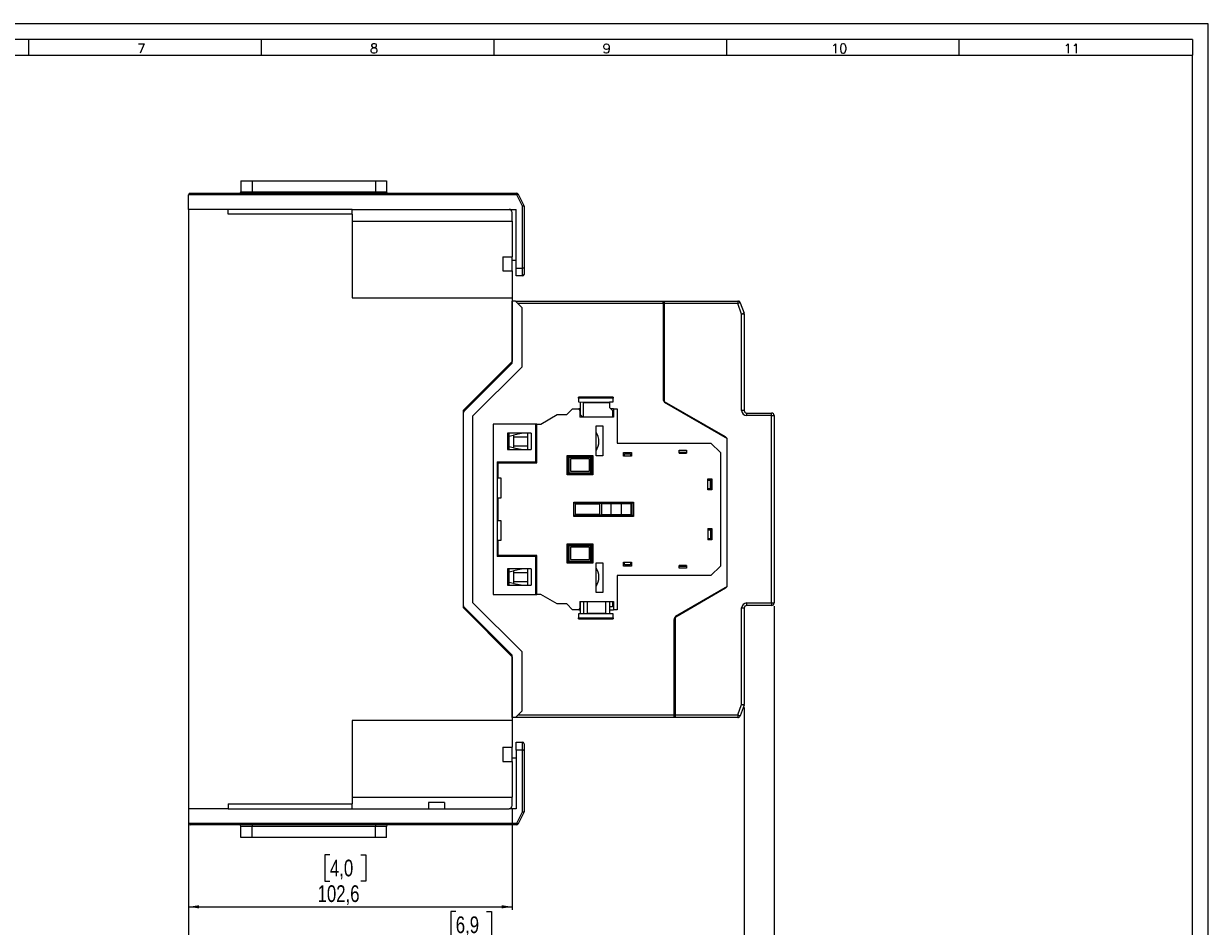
# Model space of a CAD drawing. Header units: millimetres. Extents: x 0 to 841, y 0 to 594.
# Tile 22 of 22: x 466 to 841, y 308 to 594. Entities that reach past the tile are written whole.
import ezdxf

# ---------------------------------------------------------------- set-up
doc = ezdxf.new("R2010")
doc.units = ezdxf.units.MM
doc.layers.add('FORMATO', color=7, linetype='Continuous')
doc.styles.add('SLDTEXTSTYLE0', font='ROMANS')
doc.styles.add('SLDTEXTSTYLE3', font='TXT', dxfattribs={"width": 0.75})
doc.dimstyles.new('SLDDIMSTYLE0', dxfattribs={"dimtxt": 5.291667, "dimasz": 3.302, "dimexe": 0, "dimexo": 0.0625, "dimgap": 1.322917, "dimtad": 1, "dimdec": 1, "dimrnd": 1e-09, "dimzin": 12, "dimdsep": 46, "dimtxsty": 'SLDTEXTSTYLE3', "dimsah": 1, "dimcen": 0.09, "dimadec": 0, "dimazin": 3, "dimtfac": 1, "dimtdec": 1, "dimtofl": 0, "dimtmove": 0, "dimatfit": 3, "dimfxl": 0, "dimfrac": 2, "dimtolj": 1, "dimtzin": 12, "dimarcsym": 0})

# ---------------------------------------------------------------- blocks, each defined once
blk = doc.blocks.new('_D_5')
at = {"color": 7, "linetype": 'Continuous', "lineweight": 0}
for p, q in [((693.94, 377.2), (693.94, 295.03)), ((517.89, 344.13), (517.89, 295.03)), ((602.55, 312.56), (600.94, 312.56)), ((600.94, 312.56), (600.94, 304.15)), ((612.32, 312.56), (613.92, 312.56)), ((613.92, 312.56), (613.92, 304.15)), ((600.94, 304.15), (602.55, 304.15)), ((613.92, 304.15), (612.32, 304.15)), ((517.89, 296.03), (693.94, 296.03))]:
    blk.add_line(p, q, dxfattribs=at)
at = {"color": 7, "linetype": 'Continuous', "lineweight": 18}
for points in [[(517.89, 296.03), (521.19, 295.52), (521.19, 296.53)], [(693.94, 296.03), (690.63, 296.53), (690.63, 295.52)]]:
    blk.add_solid(points, dxfattribs=at)
at = {"color": 7, "linetype": 'Continuous', "lineweight": 18, "char_height": 5.292, "attachment_point": 1, "style": 'SLDTEXTSTYLE3'}
for s, insert in [('6,9', (602.55, 310.98)), ('176,1', (598.64, 302.85))]:
    blk.add_mtext(s, dxfattribs=dict(at, insert=insert))
blk = doc.blocks.new('_D_6')
at = {"color": 7, "linetype": 'Continuous', "lineweight": 0}
for p, q in [((703.44, 409.36), (703.44, 277.03)), ((517.89, 344.13), (517.89, 277.03)), ((612.76, 294.56), (611.15, 294.56)), ((611.15, 294.56), (611.15, 286.15)), ((622.53, 294.56), (624.14, 294.56)), ((624.14, 294.56), (624.14, 286.15)), ((611.15, 286.15), (612.76, 286.15)), ((624.14, 286.15), (622.53, 286.15)), ((517.89, 278.03), (703.44, 278.03))]:
    blk.add_line(p, q, dxfattribs=at)
at = {"color": 7, "linetype": 'Continuous', "lineweight": 18}
for points in [[(517.89, 278.03), (521.19, 277.52), (521.19, 278.53)], [(703.44, 278.03), (700.13, 278.53), (700.13, 277.52)]]:
    blk.add_solid(points, dxfattribs=at)
at = {"color": 7, "linetype": 'Continuous', "lineweight": 18, "char_height": 5.292, "attachment_point": 1, "style": 'SLDTEXTSTYLE3'}
for s, insert in [('7,3', (612.76, 292.98)), ('185,6', (608.85, 284.85))]:
    blk.add_mtext(s, dxfattribs=dict(at, insert=insert))
blk = doc.blocks.new('_D_7')
at = {"color": 7, "linetype": 'Continuous', "lineweight": 0}
for p, q in [((517.89, 344.13), (517.89, 313.03)), ((620.44, 345.13), (620.44, 313.03)), ((562.68, 330.56), (561.07, 330.56)), ((561.07, 330.56), (561.07, 322.15)), ((572.45, 330.56), (574.06, 330.56)), ((574.06, 330.56), (574.06, 322.15)), ((561.07, 322.15), (562.68, 322.15)), ((574.06, 322.15), (572.45, 322.15)), ((517.89, 314.03), (620.44, 314.03))]:
    blk.add_line(p, q, dxfattribs=at)
at = {"color": 7, "linetype": 'Continuous', "lineweight": 18}
for points in [[(517.89, 314.03), (521.19, 313.52), (521.19, 314.53)], [(620.44, 314.03), (617.13, 314.53), (617.13, 313.52)]]:
    blk.add_solid(points, dxfattribs=at)
at = {"color": 7, "linetype": 'Continuous', "lineweight": 18, "char_height": 5.292, "attachment_point": 1, "style": 'SLDTEXTSTYLE3'}
for s, insert in [('4,0', (562.68, 328.98)), ('102,6', (558.77, 320.85))]:
    blk.add_mtext(s, dxfattribs=dict(at, insert=insert))

msp = doc.modelspace()

# ---------------------------------------------------------------- linework, layer by layer
at = {"color": 7, "linetype": 'Continuous', "lineweight": 25}
for p, q in [((534.486, 544.225), (534.486, 540.725)), ((534.486, 544.225), (537.986, 544.225)), ((534.486, 540.725), (537.986, 540.725)), ((537.986, 544.225), (537.986, 540.725)), ((537.986, 544.225), (577.086, 544.225)), ((537.986, 540.225), (537.986, 540.725)), ((537.986, 540.725), (577.086, 540.725)), ((577.086, 544.225), (577.086, 540.725)), ((577.086, 544.225), (580.586, 544.225)), ((577.086, 540.225), (577.086, 540.725)), ((577.086, 540.725), (580.586, 540.725)), ((580.586, 544.225), (580.586, 540.725)), ((621.877, 539.725), (517.886, 539.725)), ((517.886, 535.125), (517.886, 539.725)), ((518.386, 540.225), (621.877, 540.225)), ((621.877, 540.225), (621.877, 539.725)), ((622.325, 539.949), (621.877, 539.725)), ((623.686, 536.107), (621.877, 539.725)), ((622.325, 539.949), (624.134, 536.331)), ((517.886, 535.125), (517.886, 345.125)), ((530.436, 535.125), (517.886, 535.125)), ((530.436, 533.625), (530.436, 535.125)), ((569.736, 535.125), (530.436, 535.125)), ((569.736, 533.625), (530.436, 533.625)), ((569.736, 533.625), (569.736, 535.125)), ((569.736, 535.125), (619.436, 535.125)), ((569.736, 533.625), (569.736, 507.125)), ((619.436, 535.125), (621.686, 535.125)), ((620.436, 531.425), (620.436, 534.125)), ((621.686, 516.525), (621.686, 535.125)), ((624.134, 536.331), (623.686, 536.107)), ((623.686, 516.525), (623.686, 536.107)), ((624.186, 536.107), (623.686, 536.107)), ((624.186, 536.107), (624.186, 516.732)), ((569.736, 531.425), (620.436, 531.425)), ((620.436, 531.425), (620.436, 520.125)), ((617.436, 520.125), (617.436, 515.625)), ((617.436, 520.125), (620.436, 520.125)), ((620.436, 515.625), (620.436, 520.125)), ((620.436, 519.025), (621.686, 519.025)), ((617.436, 515.625), (620.436, 515.625)), ((620.436, 515.625), (620.436, 507.125)), ((621.686, 516.525), (623.686, 516.525)), ((621.686, 514.025), (621.686, 516.525)), ((623.686, 514.025), (623.686, 516.525)), ((624.186, 516.732), (624.186, 514.525)), ((623.686, 514.025), (621.686, 514.025)), ((569.736, 507.125), (620.436, 507.125)), ((620.436, 507.125), (620.436, 486.925)), ((620.436, 486.36), (620.436, 506.06)), ((621.436, 506.06), (620.436, 506.06)), ((623.436, 504.06), (621.436, 506.06)), ((621.436, 506.06), (668.536, 506.06)), ((668.536, 505.26), (622.236, 505.26)), ((623.436, 504.06), (623.436, 485.117)), ((668.236, 506.06), (691.882, 506.06)), ((668.236, 505.26), (668.236, 506.06)), ((668.236, 505.26), (668.236, 474.987)), ((691.882, 505.26), (668.236, 505.26)), ((668.536, 506.06), (668.536, 505.26)), ((668.536, 505.26), (668.536, 474.06)), ((691.882, 506.06), (692.436, 506.06)), ((691.882, 506.06), (691.882, 505.26)), ((692.631, 505.541), (691.882, 505.26)), ((693.136, 501.915), (691.882, 505.26)), ((692.631, 505.541), (692.436, 506.06)), ((692.631, 505.541), (693.885, 502.195)), ((693.885, 502.195), (693.136, 501.915)), ((693.136, 471.36), (693.136, 501.915)), ((693.936, 501.915), (693.136, 501.915)), ((693.936, 501.915), (693.936, 471.36)), ((620.436, 486.925), (604.886, 471.375)), ((605.326, 471.249), (620.436, 486.36)), ((623.436, 485.117), (607.886, 469.567)), ((652.466, 475.55), (641.466, 475.579)), ((641.466, 475.279), (641.466, 475.579)), ((641.466, 475.279), (641.466, 474.087)), ((652.466, 475.25), (641.466, 475.279)), ((641.466, 474.087), (651.266, 474.061)), ((642.116, 469.984), (642.116, 474.085)), ((642.999, 469.26), (642.999, 474.083)), ((642.999, 474.083), (643.007, 474.083)), ((643.016, 473.83), (643.016, 474.083)), ((645.161, 473.817), (643.016, 473.83)), ((650.066, 473.791), (645.161, 473.817)), ((650.066, 473.791), (650.066, 473.786)), ((651.266, 473.779), (650.066, 473.786)), ((651.266, 474.104), (652.466, 474.108)), ((651.266, 474.104), (651.266, 474.061)), ((651.266, 474.061), (651.266, 473.779)), ((651.266, 473.779), (651.266, 472.279)), ((652.466, 475.55), (652.466, 475.25)), ((652.466, 474.108), (652.466, 475.25)), ((668.536, 474.06), (688.536, 462.513)), ((688.036, 462.978), (668.736, 474.121)), ((604.886, 471.375), (604.886, 408.875)), ((604.886, 470.188), (604.886, 409.931)), ((607.886, 469.567), (607.886, 410.552)), ((629.52, 467.06), (634.716, 470.06)), ((634.716, 470.06), (637.716, 470.06)), ((639.566, 471.91), (637.716, 470.06)), ((639.566, 471.91), (641.516, 471.91)), ((641.516, 471.91), (641.866, 471.303)), ((642.116, 471.91), (641.516, 471.91)), ((641.866, 471.303), (641.866, 469.26)), ((652.516, 469.26), (641.866, 469.26)), ((642.116, 469.984), (642.836, 469.26)), ((652.166, 471.379), (651.266, 472.279)), ((652.516, 471.91), (651.635, 471.91)), ((652.166, 471.379), (652.166, 469.26)), ((652.516, 471.91), (652.516, 469.26)), ((652.516, 471.91), (653.716, 471.91)), ((653.716, 471.91), (653.716, 461.06)), ((672.26, 471.91), (672.566, 471.91)), ((693.936, 471.36), (693.136, 471.36)), ((694.736, 469.76), (694.736, 470.56)), ((694.736, 470.56), (702.636, 470.56)), ((702.636, 469.76), (694.736, 469.76)), ((702.636, 469.76), (702.636, 470.56)), ((702.636, 410.36), (702.636, 469.76)), ((702.636, 469.76), (703.436, 469.76)), ((703.436, 469.76), (703.436, 410.36)), ((614.416, 467.06), (614.416, 413.06)), ((627.916, 467.06), (614.416, 467.06)), ((627.916, 455.06), (627.916, 467.06)), ((628.216, 467.06), (627.916, 467.06)), ((628.216, 466.71), (627.916, 466.71)), ((628.216, 466.46), (627.916, 466.46)), ((628.216, 466.21), (627.916, 466.21)), ((628.216, 454.76), (628.216, 467.06)), ((628.216, 467.06), (629.52, 467.06)), ((647.016, 466.46), (649.116, 466.46)), ((647.016, 457.01), (647.016, 466.46)), ((649.116, 466.46), (649.116, 457.01)), ((618.916, 464.16), (618.916, 458.96)), ((626.416, 464.16), (618.916, 464.16)), ((619.316, 464.16), (619.316, 458.96)), ((619.316, 463.263), (620.816, 463.558)), ((623.88, 464.16), (620.816, 463.558)), ((620.816, 463.558), (620.816, 463.058)), ((620.816, 463.058), (625.416, 463.058)), ((620.816, 463.058), (620.816, 460.061)), ((622.716, 463.931), (622.716, 464.16)), ((625.416, 458.96), (625.416, 464.16)), ((626.416, 464.16), (626.416, 458.96)), ((688.536, 415.586), (688.536, 462.513)), ((688.536, 415.986), (688.536, 462.112)), ((618.916, 458.96), (626.416, 458.96)), ((620.816, 459.561), (619.316, 459.856)), ((620.816, 460.061), (620.816, 459.561)), ((625.416, 460.061), (620.816, 460.061)), ((620.816, 459.561), (623.88, 458.96)), ((622.716, 458.96), (622.716, 459.188)), ((653.716, 461.06), (683.416, 461.06)), ((655.716, 458.06), (658.216, 458.06)), ((655.716, 456.86), (655.716, 458.06)), ((658.216, 458.06), (658.216, 456.86)), ((673.366, 458.76), (675.666, 458.76)), ((673.366, 457.86), (673.366, 458.76)), ((675.666, 458.06), (673.366, 458.06)), ((673.766, 458.06), (673.766, 457.86)), ((675.266, 458.06), (675.266, 457.86)), ((675.666, 458.76), (675.666, 457.86)), ((686.416, 458.06), (683.416, 461.06)), ((686.416, 458.06), (686.416, 422.06)), ((615.616, 455.06), (615.616, 425.06)), ((615.616, 455.06), (627.916, 455.06)), ((615.916, 454.76), (615.916, 450.01)), ((615.916, 454.76), (628.216, 454.76)), ((637.796, 457.11), (645.996, 457.11)), ((637.796, 451.01), (637.796, 457.11)), ((638.096, 456.81), (637.796, 457.11)), ((638.096, 456.81), (638.096, 451.31)), ((645.696, 456.81), (638.096, 456.81)), ((645.396, 456.51), (638.396, 456.51)), ((638.396, 456.51), (638.396, 451.61)), ((644.896, 456.01), (638.896, 456.01)), ((638.896, 456.01), (638.896, 452.11)), ((644.896, 452.11), (644.896, 456.01)), ((645.396, 451.61), (645.396, 456.51)), ((645.996, 457.11), (645.696, 456.81)), ((645.696, 451.31), (645.696, 456.81)), ((645.996, 457.11), (645.996, 451.01)), ((649.116, 457.01), (647.016, 457.01)), ((655.716, 457.26), (655.966, 457.26)), ((658.216, 456.86), (655.716, 456.86)), ((655.966, 457.66), (657.966, 457.66)), ((655.966, 456.86), (655.966, 457.66)), ((657.966, 457.66), (657.966, 456.86)), ((657.966, 457.26), (658.216, 457.26)), ((673.366, 457.86), (675.666, 457.86)), ((637.796, 451.01), (638.096, 451.31)), ((645.996, 451.01), (637.796, 451.01)), ((638.096, 451.31), (645.696, 451.31)), ((638.396, 451.61), (645.396, 451.61)), ((638.896, 452.11), (644.896, 452.11)), ((645.996, 451.01), (645.696, 451.31)), ((615.916, 450.01), (616.816, 450.01)), ((616.816, 450.01), (616.816, 443.61)), ((682.416, 449.71), (683.716, 449.71)), ((682.416, 446.21), (682.416, 449.71)), ((683.616, 449.56), (682.416, 449.56)), ((682.416, 449.31), (683.216, 449.31)), ((683.216, 446.61), (683.216, 449.31)), ((683.616, 446.36), (683.616, 449.56)), ((683.716, 449.71), (683.716, 446.21)), ((615.916, 443.61), (615.916, 436.51)), ((616.816, 443.61), (615.916, 443.61)), ((682.416, 446.61), (683.216, 446.61)), ((682.416, 446.36), (683.616, 446.36)), ((683.716, 446.21), (682.416, 446.21)), ((639.916, 442.36), (658.916, 442.36)), ((639.916, 437.76), (639.916, 442.36)), ((640.416, 441.86), (639.916, 442.36)), ((640.416, 441.86), (640.416, 438.26)), ((658.416, 441.86), (640.416, 441.86)), ((640.416, 441.76), (648.197, 441.76)), ((648.197, 438.26), (648.197, 441.86)), ((648.676, 441.76), (648.676, 438.36)), ((657.976, 441.76), (648.676, 441.76)), ((651.676, 441.76), (651.676, 438.36)), ((654.976, 441.76), (654.976, 438.36)), ((657.976, 441.76), (657.976, 438.36)), ((658.916, 442.36), (658.416, 441.86)), ((658.416, 438.26), (658.416, 441.86)), ((658.916, 442.36), (658.916, 437.76)), ((615.916, 436.51), (616.816, 436.51)), ((616.816, 436.51), (616.816, 430.11)), ((640.416, 438.26), (639.916, 437.76)), ((658.916, 437.76), (639.916, 437.76)), ((648.197, 438.36), (640.416, 438.36)), ((640.416, 438.26), (658.416, 438.26)), ((648.676, 438.36), (657.976, 438.36)), ((658.916, 437.76), (658.416, 438.26)), ((682.416, 433.91), (683.716, 433.91)), ((682.416, 433.91), (682.416, 430.41)), ((683.616, 433.76), (682.416, 433.76)), ((682.416, 433.51), (683.216, 433.51)), ((683.216, 433.51), (683.216, 430.81)), ((683.616, 430.56), (683.616, 433.76)), ((683.716, 433.91), (683.716, 430.41)), ((615.916, 430.11), (615.916, 425.36)), ((616.816, 430.11), (615.916, 430.11)), ((637.796, 429.11), (645.996, 429.11)), ((637.796, 423.01), (637.796, 429.11)), ((637.796, 429.11), (638.096, 428.81)), ((638.096, 428.81), (638.096, 423.31)), ((645.696, 428.81), (638.096, 428.81)), ((645.396, 428.51), (638.396, 428.51)), ((638.396, 428.51), (638.396, 423.61)), ((644.896, 428.01), (638.896, 428.01)), ((638.896, 428.01), (638.896, 424.11)), ((644.896, 424.11), (644.896, 428.01)), ((645.396, 423.61), (645.396, 428.51)), ((645.696, 428.81), (645.996, 429.11)), ((645.696, 423.31), (645.696, 428.81)), ((645.996, 429.11), (645.996, 423.01)), ((682.416, 430.81), (683.216, 430.81)), ((682.416, 430.56), (683.616, 430.56)), ((683.716, 430.41), (682.416, 430.41)), ((627.916, 425.06), (615.616, 425.06)), ((628.216, 425.36), (615.916, 425.36)), ((627.916, 413.06), (627.916, 425.06)), ((628.216, 413.06), (628.216, 425.36)), ((618.916, 421.16), (618.916, 415.96)), ((626.416, 421.16), (618.916, 421.16)), ((619.316, 421.16), (619.316, 415.96)), ((619.316, 420.263), (620.816, 420.558)), ((623.88, 421.16), (620.816, 420.558)), ((620.816, 420.558), (620.816, 420.058)), ((622.716, 420.931), (622.716, 421.16)), ((625.416, 415.96), (625.416, 421.16)), ((626.416, 421.16), (626.416, 415.96)), ((637.796, 423.01), (638.096, 423.31)), ((645.996, 423.01), (637.796, 423.01)), ((638.096, 423.31), (645.696, 423.31)), ((638.396, 423.61), (645.396, 423.61)), ((638.896, 424.11), (644.896, 424.11)), ((645.696, 423.31), (645.996, 423.01)), ((647.016, 423.11), (649.116, 423.11)), ((647.016, 413.66), (647.016, 423.11)), ((649.116, 423.11), (649.116, 413.66)), ((655.716, 422.06), (655.716, 423.26)), ((655.716, 423.26), (658.216, 423.26)), ((655.966, 422.9), (655.716, 422.9)), ((658.216, 422.06), (655.716, 422.06)), ((655.966, 422.46), (655.966, 423.26)), ((657.966, 422.46), (655.966, 422.46)), ((657.966, 423.26), (657.966, 422.46)), ((658.216, 422.9), (657.966, 422.9)), ((658.216, 423.26), (658.216, 422.06)), ((673.366, 421.36), (673.366, 422.26)), ((675.666, 422.26), (673.366, 422.26)), ((673.366, 422.06), (675.666, 422.06)), ((675.666, 421.36), (673.366, 421.36)), ((673.766, 422.06), (673.766, 422.26)), ((675.266, 422.06), (675.266, 422.26)), ((675.666, 422.26), (675.666, 421.36)), ((683.416, 419.06), (686.416, 422.06)), ((620.816, 416.561), (619.316, 416.856)), ((620.816, 420.058), (625.416, 420.058)), ((620.816, 420.058), (620.816, 417.061)), ((620.816, 417.061), (620.816, 416.561)), ((625.416, 417.061), (620.816, 417.061)), ((683.416, 419.06), (653.716, 419.06)), ((653.716, 419.06), (653.716, 408.21)), ((614.416, 413.06), (627.916, 413.06)), ((618.916, 415.96), (626.416, 415.96)), ((620.816, 416.561), (623.88, 415.96)), ((622.716, 415.96), (622.716, 416.188)), ((628.216, 413.91), (627.916, 413.91)), ((628.216, 413.66), (627.916, 413.66)), ((628.216, 413.41), (627.916, 413.41)), ((627.916, 413.06), (628.216, 413.06)), ((629.52, 413.06), (628.216, 413.06)), ((634.716, 410.06), (629.52, 413.06)), ((649.116, 413.66), (647.016, 413.66)), ((688.536, 415.586), (672.036, 406.06)), ((672.236, 405.998), (688.036, 415.12)), ((607.886, 410.552), (623.436, 395.002)), ((637.716, 410.06), (634.716, 410.06)), ((637.716, 410.06), (639.566, 408.21)), ((641.866, 410.86), (652.516, 410.86)), ((641.866, 410.86), (641.866, 408.816)), ((642.116, 406.86), (642.116, 410.86)), ((643.016, 410.86), (643.016, 406.86)), ((644.216, 410.86), (644.216, 407.16)), ((650.066, 407.16), (650.066, 410.86)), ((651.266, 410.86), (651.266, 406.86)), ((652.166, 409.16), (651.266, 409.16)), ((652.166, 410.86), (652.166, 409.16)), ((652.516, 410.86), (652.516, 408.21)), ((694.736, 410.36), (702.636, 410.36)), ((694.736, 409.56), (694.736, 410.36)), ((702.636, 409.56), (694.736, 409.56)), ((702.636, 410.36), (702.636, 409.56)), ((702.636, 410.36), (703.436, 410.36)), ((604.886, 408.875), (620.436, 393.325)), ((620.436, 393.76), (605.326, 408.87)), ((641.516, 408.21), (639.566, 408.21)), ((652.466, 406.86), (641.466, 406.86)), ((641.466, 406.86), (641.466, 405.66)), ((641.466, 405.66), (652.466, 405.66)), ((641.466, 405.36), (641.466, 405.66)), ((641.866, 408.816), (641.516, 408.21)), ((641.516, 408.21), (642.116, 408.21)), ((644.216, 407.16), (650.066, 407.16)), ((651.266, 408.21), (652.516, 408.21)), ((652.466, 405.66), (652.466, 406.86)), ((652.466, 405.66), (652.466, 405.36)), ((653.716, 408.21), (652.516, 408.21)), ((672.036, 406.06), (672.036, 374.86)), ((693.136, 378.205), (693.136, 408.76)), ((693.136, 408.76), (693.936, 408.76)), ((693.936, 408.76), (693.936, 378.205)), ((641.466, 405.36), (652.466, 405.36)), ((671.736, 374.86), (671.736, 405.132)), ((623.436, 395.002), (623.436, 376.06)), ((620.436, 374.06), (620.436, 393.76)), ((620.436, 393.325), (620.436, 373.125)), ((621.436, 374.06), (623.436, 376.06)), ((691.882, 374.86), (693.136, 378.205)), ((693.885, 377.924), (692.631, 374.579)), ((693.136, 378.205), (693.885, 377.924)), ((693.136, 378.205), (693.936, 378.205)), ((620.436, 373.125), (569.736, 373.125)), ((569.736, 373.125), (569.736, 346.625)), ((621.436, 374.06), (620.436, 374.06)), ((620.436, 373.125), (620.436, 364.625)), ((672.036, 374.06), (621.436, 374.06)), ((622.236, 374.86), (672.036, 374.86)), ((671.736, 374.86), (691.882, 374.86)), ((671.736, 374.06), (671.736, 374.86)), ((691.882, 374.06), (671.736, 374.06)), ((672.036, 374.86), (672.036, 374.06)), ((691.882, 374.86), (691.882, 374.06)), ((691.882, 374.86), (692.631, 374.579)), ((617.436, 364.625), (617.436, 360.125)), ((617.436, 364.625), (620.436, 364.625)), ((620.436, 360.125), (620.436, 364.625)), ((621.686, 363.725), (621.686, 366.225)), ((621.686, 366.225), (623.686, 366.225)), ((623.686, 363.725), (623.686, 366.225)), ((624.186, 365.725), (624.186, 363.518)), ((620.436, 361.225), (621.686, 361.225)), ((621.686, 363.725), (621.686, 345.125)), ((623.686, 363.725), (621.686, 363.725)), ((623.686, 344.143), (623.686, 363.725)), ((624.186, 363.518), (624.186, 344.143)), ((617.436, 360.125), (620.436, 360.125)), ((620.436, 360.125), (620.436, 348.825)), ((530.436, 346.625), (530.436, 345.125)), ((530.436, 346.625), (569.736, 346.625)), ((569.736, 348.825), (620.436, 348.825)), ((569.736, 345.125), (569.736, 346.625)), ((598.936, 347.125), (593.936, 347.125)), ((593.936, 347.125), (593.936, 345.125)), ((598.936, 347.125), (598.936, 345.125)), ((620.436, 346.125), (620.436, 348.825)), ((517.886, 345.125), (517.886, 340.525)), ((530.436, 345.125), (517.886, 345.125)), ((530.436, 345.125), (569.736, 345.125)), ((569.736, 345.125), (593.936, 345.125)), ((593.936, 345.125), (598.936, 345.125)), ((598.936, 345.125), (619.436, 345.125)), ((621.686, 345.125), (619.436, 345.125)), ((621.877, 340.525), (623.686, 344.143)), ((624.134, 343.92), (622.325, 340.302)), ((623.686, 344.143), (624.134, 343.92)), ((623.686, 344.143), (624.186, 344.143)), ((517.886, 340.525), (621.877, 340.525)), ((621.877, 340.025), (518.386, 340.025)), ((537.986, 339.525), (534.486, 339.525)), ((534.486, 336.025), (534.486, 339.525)), ((537.986, 340.025), (537.986, 339.525)), ((577.086, 339.525), (537.986, 339.525)), ((537.986, 336.025), (537.986, 339.525)), ((577.086, 340.025), (577.086, 339.525)), ((580.586, 339.525), (577.086, 339.525)), ((577.086, 336.025), (577.086, 339.525)), ((580.586, 336.025), (580.586, 339.525)), ((621.877, 340.525), (621.877, 340.025)), ((621.877, 340.525), (622.325, 340.302)), ((537.986, 336.025), (534.486, 336.025)), ((577.086, 336.025), (537.986, 336.025)), ((580.586, 336.025), (577.086, 336.025))]:
    msp.add_line(p, q, dxfattribs=at)
for centre, radius, start, end in [((533.986, 540.725), 0.5, 270, 0), ((581.086, 540.725), 0.5, 180, 270), ((518.386, 539.725), 0.5, 90, 180), ((621.877, 539.725), 0.5, 26.56505, 90), ((619.436, 534.125), 1, 0, 90), ((623.686, 536.107), 0.5, 0, 26.56505), ((623.686, 514.525), 0.5, 270, 0), ((691.882, 505.26), 0.8, 20.55605, 90), ((693.136, 501.915), 0.8, 0, 20.55605), ((669.236, 474.987), 1, 180, 240), ((606.386, 470.188), 1.5, 135, 180), ((694.736, 471.36), 1.6, 180, 270), ((694.736, 471.36), 0.8, 180, 270), ((702.636, 469.76), 0.8, 0, 90), ((642.386, 461.56), 5.5, 327.33262, 32.66738), ((687.536, 462.112), 1, 0, 60), ((642.386, 418.56), 5.5, 327.33262, 32.66738), ((687.536, 415.986), 1, 300, 0), ((606.386, 409.931), 1.5, 180, 225), ((694.736, 408.76), 1.6, 90, 180), ((694.736, 408.76), 0.8, 90, 180), ((702.636, 410.36), 0.8, 270, 0), ((672.736, 405.132), 1, 120, 180), ((693.136, 378.205), 0.8, 339.44395, 0), ((691.882, 374.86), 0.8, 270, 339.44395), ((623.686, 365.725), 0.5, 0, 90), ((619.436, 346.125), 1, 270, 0), ((623.686, 344.143), 0.5, 333.43495, 0), ((518.386, 340.525), 0.5, 180, 270), ((533.986, 339.525), 0.5, 0, 90), ((581.086, 339.525), 0.5, 90, 180), ((621.877, 340.525), 0.5, 270, 333.43495)]:
    msp.add_arc(centre, radius, start, end, dxfattribs=at)
for centre, start_param, end_param in [((623.686, 516.732), 4.712389, 6.2831853), ((623.686, 363.518), 0, 1.5707963)]:
    msp.add_ellipse(centre, major_axis=(0.5, 0), ratio=0.4142136, start_param=start_param, end_param=end_param, dxfattribs=at)
at = {"layer": 'FORMATO'}
for p, q in [((841, 594), (0, 594)), ((841, 0), (841, 594)), ((836, 589), (25, 589)), ((467.2, 589), (467.2, 584)), ((540.9, 589), (540.9, 584)), ((614.6, 589), (614.6, 584)), ((688.3, 589), (688.3, 584)), ((762, 589), (762, 584)), ((836, 589), (836, 584)), ((25, 584), (836, 584)), ((836.06, 5), (835.953, 584))]:
    msp.add_line(p, q, dxfattribs=at)

# ---------------------------------------------------------------- texts
at = {"layer": 'FORMATO', "char_height": 3, "attachment_point": 2, "style": 'SLDTEXTSTYLE0'}
for s, insert in [('7', (502.957, 587.663)), ('8', (576.657, 587.663)), ('9', (650.357, 587.663)), ('10', (724.034, 587.663)), ('11', (797.734, 587.663))]:
    msp.add_mtext(s, dxfattribs=dict(at, insert=insert))

# ---------------------------------------------------------------- dimensions: what is measured, and where the dimension line sits
at = {"color": 7, "linetype": 'Continuous', "lineweight": 18}
for base, p2, picture, middle in [((703.43632234, 278.025342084), (703.43632234, 410.359656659), '_D_6', (617.645996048, 278.025342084)), ((693.93632234, 296.025342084), (693.93632234, 378.204724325), '_D_5', (607.430175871, 296.025342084)), ((620.43632234, 314.025342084), (620.43632234, 346.125342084), '_D_7', (567.568421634, 314.025342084))]:
    dim = msp.add_linear_dim(base=base, p1=(517.88632234, 345.125342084), p2=p2, dimstyle='SLDDIMSTYLE0', dxfattribs=at)
    dim.commit()
    dim.dimension.update_dxf_attribs({"geometry": picture, "text_midpoint": middle, "dimtype": 160})

doc.saveas('drawing.dxf')
